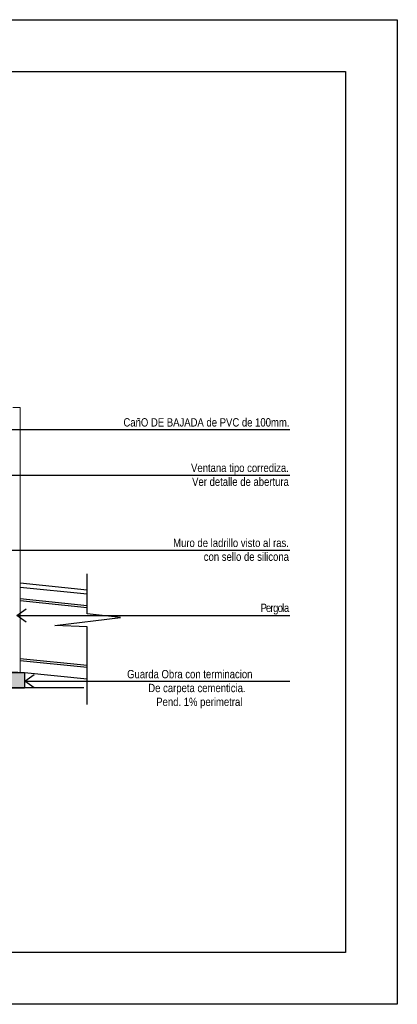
# Model space of a CAD drawing. Header units: millimetres. Extents: x 201 to 840, y 135 to 685.
# Tile 50 of 219: x 341.09 to 344.73, y 150.13 to 159.61. Entities that reach past the tile are written whole.
import ezdxf

# ---------------------------------------------------------------- set-up
doc = ezdxf.new("R2010")
doc.units = ezdxf.units.MM
doc.layers.add('001', color=1, linetype='Continuous', lineweight=5)
doc.layers.add('LLAMADAS TEXTO', color=2, linetype='Continuous', lineweight=13)
for name, color, linetype in [('01', 1, 'Continuous'), ('02', 2, 'Continuous'), ('03', 3, 'Continuous'), ('04', 4, 'Continuous'), ('HACHT TIERRA', 252, 'Continuous'), ('LAMINA', 6, 'Continuous'), ('LLAMADAS', 1, 'Continuous'), ('piso', 1, 'Continuous')]:
    doc.layers.add(name, color=color, linetype=linetype)
doc.styles.add('ARIAL', font='arial.ttf', dxfattribs={"height": 0.06})
doc.styles.get("Standard").update_dxf_attribs({"font": 'arial.ttf'})
doc.dimstyles.new('05', dxfattribs={"dimscale": 0, "dimtxt": 0.09, "dimasz": 0.05, "dimexe": 0, "dimexo": 0, "dimgap": 0, "dimtad": 0, "dimzin": 0, "dimdsep": 46, "dimtxsty": 'Standard', "dimblk": 'OPEN90', "dimcen": 0.25, "dimclrd": 1, "dimclre": 1, "dimclrt": 3, "dimadec": 0, "dimazin": 0, "dimtfac": 1, "dimtofl": 0, "dimtmove": 2, "dimatfit": 3, "dimldrblk": 'BOXFILLED', "dimfxl": 1, "dimtolj": 1, "dimtzin": 0, "dimarcsym": 0})

msp = doc.modelspace()

# ---------------------------------------------------------------- hatches: boundary and pattern name
at = {"layer": 'HACHT TIERRA', "ltscale": 0.01}
h = msp.add_hatch(color=256, dxfattribs=at)
h.dxf.hatch_style = 1
h.paths.add_polyline_path([(341.1394, 153.1741), (341.1394, 153.3241), (334.2894, 153.3241), (334.2894, 153.1741)])

# ---------------------------------------------------------------- linework, layer by layer
at = {"layer": '001', "ltscale": 0.0036}
for p in [(341.0282, 155.8741), (341.0982, 153.3241)]:
    msp.add_line(p, (341.0982, 155.8741), dxfattribs=at)
at = {"layer": '01', "ltscale": 0.01}
for p, q in [((341.7436, 153.9655), (341.0982, 154.0316)), ((341.7436, 153.9454), (341.0982, 154.0115)), ((341.0982, 153.4588), (341.7436, 153.3943)), ((341.0982, 153.4387), (341.7436, 153.3742))]:
    msp.add_line(p, q, dxfattribs=at)
at = {"layer": '02'}
for p, q in [((341.7436, 154.1163), (341.0982, 154.1824)), ((341.7436, 154.0761), (341.0982, 154.1422)), ((341.1394, 153.3241), (341.7436, 153.2637))]:
    msp.add_line(p, q, dxfattribs=at)
at = {"layer": '03'}
msp.add_line((341.1394, 153.3241), (341.1394, 153.1741), dxfattribs=at)
at = {"layer": '04'}
for p, q in [((340.6394, 153.3441), (341.1394, 153.3241)), ((334.2894, 153.1741), (341.1394, 153.1741))]:
    msp.add_line(p, q, dxfattribs=at)
at = {"layer": '04', "ltscale": 0.01}
msp.add_line((341.1394, 153.1741), (333.6953, 153.1741), dxfattribs=at)
at = {"layer": '04'}
msp.add_lwpolyline([(341.7119, 153.1741), (334.2894, 153.1741), (334.2902, 153.3241), (341.1394, 153.3241)], dxfattribs=at)
at = {"layer": 'LAMINA', "color": 7}
for p, q in [((329.484, 159.6062), (344.7315, 159.6062)), ((344.7315, 159.6062), (344.7315, 150.1296)), ((344.7315, 150.1296), (329.484, 150.1296))]:
    msp.add_line(p, q, dxfattribs=at)
at = {"layer": 'LAMINA'}
for p, q in [((330.184, 159.1062), (344.2315, 159.1062)), ((344.2315, 159.1062), (344.2315, 150.6296)), ((344.2315, 150.6296), (330.184, 150.6296))]:
    msp.add_line(p, q, dxfattribs=at)
at = {"layer": 'piso'}
for p, q in [((341.7436, 153.8872), (341.7436, 154.2721)), ((341.434, 153.7758), (342.0642, 153.8529)), ((342.0642, 153.8529), (341.7436, 153.8872)), ((341.7436, 153.7622), (341.434, 153.7758)), ((341.7436, 153.014), (341.7436, 153.7622))]:
    msp.add_line(p, q, dxfattribs=at)

# ---------------------------------------------------------------- texts
at = {"layer": 'LLAMADAS TEXTO', "ltscale": 0.01, "char_height": 0.08, "style": 'ARIAL'}
for s, insert, width, attachment_point in [('{\\fTechnic|b0|i0|c2|p2;CañO DE BAJADA de PVC de 100mm.}', (343.6926, 155.7706), 4.326649, 3), ('{\\fTechnic|b0|i0|c2|p2;Ventana tipo corrediza.\\PVer detalle de abertura}', (343.687, 155.3327), 4.326649, 3), ('{\\fTechnic|b0|i0|c2|p2;Muro de ladrillo visto al ras.\\Pcon sello de silicona}', (343.6874, 154.6111), 4.326649, 3), ('{\\fTechnic|b0|i0|c2|p2;\\T0.8;Pergola}', (343.6827, 153.9854), 4.326649, 3), ('{\\fTechnic|b0|i0|c2|p2;Guarda Obra con terminacion\\P        De carpeta cementicia. \\P           Pend. 1% perimetral}', (342.1288, 153.3476), 2.291655, 1)]:
    msp.add_mtext(s, dxfattribs=dict(at, insert=insert, width=width, attachment_point=attachment_point))

# ---------------------------------------------------------------- leaders
at = {"layer": 'LLAMADAS'}
for points in [[(340.8, 155.6611), (343.6961, 155.6611)], [(339.5159, 155.2209), (343.6961, 155.2209)], [(340.4839, 154.5016), (343.6961, 154.5016)], [(341.0662, 153.8723), (343.6961, 153.8723)], [(341.1441, 153.2388), (343.6961, 153.2388)]]:
    msp.add_leader(points, dimstyle='05', override={"dimscale": 1, "dimasz": 0.09, "dimldrblk": 'OPEN90'}, dxfattribs=at)

doc.saveas('drawing.dxf')
